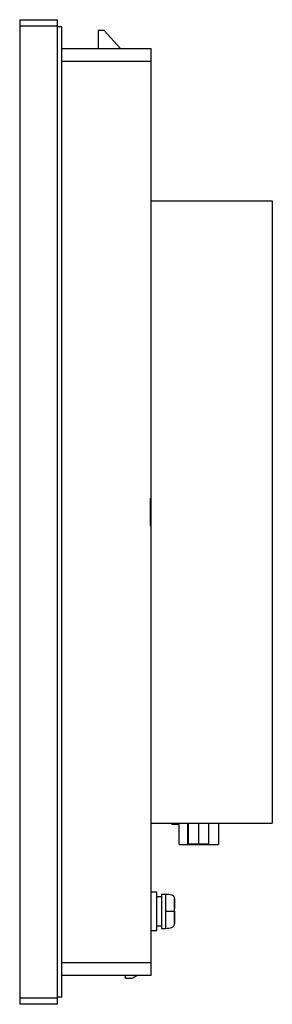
# Model space of a CAD drawing. Header units: millimetres. Extents: x 69 to 128, y 23 to 252.
import ezdxf

# ---------------------------------------------------------------- set-up
doc = ezdxf.new("R2010")
doc.units = ezdxf.units.MM
doc.header["$LTSCALE"] = 17.913481
doc.layers.get('0').update_dxf_attribs({"linetype": 'CONTINUOUS'})

msp = doc.modelspace()

# ---------------------------------------------------------------- linework, layer by layer
at = {"color": 7, "linetype": 'Continuous'}
for p, q in [((69.44, 252.1), (69.44, 22.7)), ((69.44, 252.1), (78.24, 252.1)), ((78.24, 250.6), (69.44, 250.6)), ((78.24, 22.7), (78.24, 252.1)), ((79.24, 250.46), (78.24, 250.46)), ((79.24, 24.35), (79.24, 250.46)), ((87.74, 249.59), (87.74, 245.39)), ((89.07, 249.59), (87.74, 249.59)), ((89.07, 249.59), (92.9, 245.39)), ((79.24, 245.39), (100.04, 245.39)), ((100.04, 29.42), (100.04, 245.39)), ((100.04, 242.39), (79.24, 242.39)), ((100.04, 209.89), (128.24, 209.89)), ((128.24, 209.89), (128.24, 64.9)), ((99.84, 140.55), (99.84, 134.25)), ((99.84, 140.55), (100.04, 140.55)), ((99.84, 140), (100.04, 140)), ((99.84, 134.8), (100.04, 134.8)), ((99.84, 134.25), (100.04, 134.25)), ((100.04, 64.9), (128.24, 64.9)), ((104.84, 64.7), (104.84, 64.9)), ((104.84, 64.7), (106.51, 64.7)), ((106.53, 59.9), (106.53, 64.9)), ((108.51, 64.9), (108.51, 59.9)), ((108.74, 60.1), (108.74, 64.9)), ((111.11, 60.1), (111.11, 64.9)), ((113.49, 60.1), (113.49, 64.9)), ((115.69, 64.9), (115.69, 59.9)), ((106.53, 59.9), (115.69, 59.9)), ((108.74, 60.1), (113.49, 60.1)), ((112.87, 59.9), (112.87, 60.1)), ((100.04, 48.9), (101.34, 48.9)), ((101.34, 39.9), (101.34, 48.9)), ((102.44, 48.4), (103.44, 48.4)), ((102.44, 48.4), (102.44, 40.4)), ((103.44, 40.4), (103.44, 48.4)), ((101.34, 47.8), (102.44, 47.8)), ((105.44, 46.59), (105.44, 47.4)), ((105.44, 47.35), (105.44, 44.85)), ((105.44, 41.62), (105.44, 46.59)), ((103.44, 44.4), (105.44, 44.4)), ((105.44, 44.4), (105.44, 41.46)), ((105.44, 41.4), (105.44, 41.62)), ((100.04, 39.9), (101.34, 39.9)), ((101.34, 41), (102.44, 41)), ((102.44, 40.4), (103.44, 40.4)), ((79.24, 32.42), (100.04, 32.42)), ((100.04, 29.42), (79.24, 29.42)), ((94.04, 28.68), (94.04, 29.42)), ((95.54, 28.68), (94.04, 28.68)), ((96.86, 29.42), (95.54, 28.68)), ((69.44, 24.2), (78.24, 24.2)), ((79.24, 24.35), (78.24, 24.35)), ((78.24, 22.7), (69.44, 22.7))]:
    msp.add_line(p, q, dxfattribs=at)
for points in [[(103.44, 48.4), (103.67, 48.41), (104.12, 48.39), (104.65, 48.28), (105.01, 48.12), (105.23, 47.96), (105.4, 47.73), (105.44, 47.53), (105.44, 47.42)], [(103.44, 40.4), (103.67, 40.4), (104.12, 40.42), (104.65, 40.52), (105.01, 40.68), (105.23, 40.85), (105.4, 41.08), (105.44, 41.28), (105.44, 41.39)]]:
    msp.add_open_spline(points, degree=3, knots=[0, 0, 0, 0, 0.288288, 0.541485, 0.655424, 0.763336, 0.871868, 1, 1, 1, 1], dxfattribs=at)

doc.saveas('drawing.dxf')
